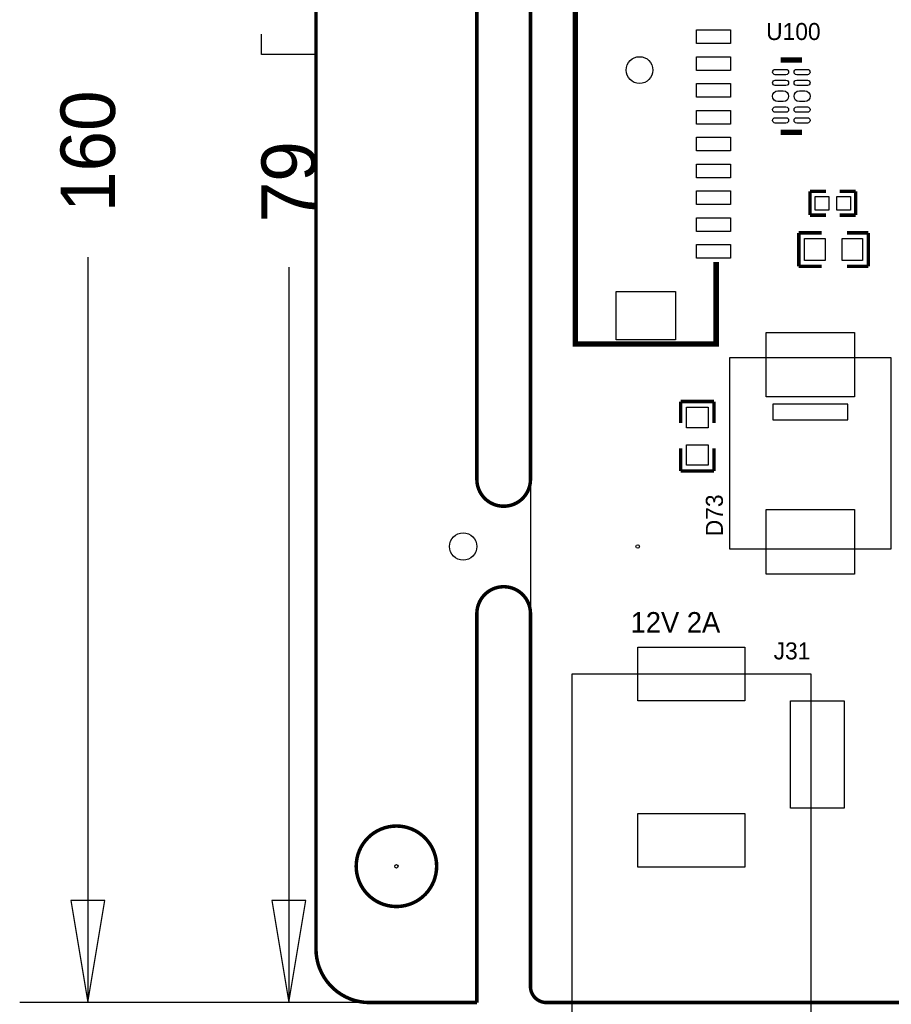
# Model space of a CAD drawing. Extents: x -181 to 108, y -18 to 160.
# Tile 3 of 17: x -19 to 13, y 0 to 37. Entities that reach past the tile are written whole.
import ezdxf
from ezdxf.enums import TextEntityAlignment as Align

# ---------------------------------------------------------------- set-up
doc = ezdxf.new("R2010")
doc.units = 0
for name, color, linetype in [('BOARD_GEOMETRY_DIMENSION', 2, 'CONTINUOUS'), ('BOARD_GEOMETRY_OUTLINE', 3, 'CONTINUOUS'), ('BOARD_GEOMETRY_SILKSCREEN_TOP', 1, 'CONTINUOUS'), ('PACKAGE_GEOMETRY_SILKSCREEN_TOP', 4, 'CONTINUOUS'), ('PIN_TOP', 5, 'CONTINUOUS'), ('REF_DES_SILKSCREEN_TOP', 6, 'CONTINUOUS')]:
    doc.layers.add(name, color=color, linetype=linetype)

msp = doc.modelspace()

# ---------------------------------------------------------------- linework, layer by layer
at = {"layer": 'BOARD_GEOMETRY_DIMENSION'}
for points in [[(-8.001, 36.0934), (-8.001, 35.3314), (-10.033, 35.3314), (-10.033, 36.0934)], [(-16.51, 27.7876), (-16.51, 0)], [(-9.017, 27.4066), (-9.017, 0)], [(-17.145, 3.81), (-16.51, 0), (-15.875, 3.81), (-17.145, 3.81)], [(-9.652, 3.81), (-9.017, 0), (-8.382, 3.81), (-9.652, 3.81)], [(-2.54, 0), (-19.05, 0)], [(-2.54, 0), (-11.557, 0)]]:
    msp.add_lwpolyline(points, dxfattribs=at)
at = {"layer": 'BOARD_GEOMETRY_OUTLINE', "const_width": 0.130048}
for points in [[(-7.999984, 1.999996), (-7.999984, 157.999938)], [(-1.999996, 19.499834), (-1.999996, 44.500038)], [(0, 44.500038), (0, 19.499834)], [(-1.999996, 0), (-1.999996, 14.499844)], [(0, 14.499844), (0, 0.599948)], [(-1.999996, 0), (-5.999988, 0)], [(0.599948, 0), (99.400106, 0)]]:
    msp.add_lwpolyline(points, dxfattribs=at)
at = {"layer": 'BOARD_GEOMETRY_OUTLINE'}
msp.add_lwpolyline([(100.000054, 78.399894, 0.414205), (99.400106, 78.999842), (0.599948, 78.999842, 0.4142), (0, 78.399894), (0, 0.599948, 0.414172), (0.599948, 0), (99.400106, 0, 0.414176), (100.000054, 0.599948)], format="xyb", close=True, dxfattribs=at)
at = {"layer": 'BOARD_GEOMETRY_OUTLINE', "const_width": 0.130048}
for points in [[(-1.999996, 19.499834, 0.999814), (0, 19.499834)], [(0, 14.499844, 1.000176), (-1.999996, 14.499844)], [(-3.499866, 5.08, 0.999967), (-6.49986, 5.08)], [(-6.49986, 5.08, 1.000033), (-3.499866, 5.08)], [(-7.999984, 1.999996, 0.414217), (-5.999988, 0)], [(0, 0.599948, 0.414172), (0.599948, 0)]]:
    msp.add_lwpolyline(points, format="xyb", dxfattribs=at)
at = {"layer": 'PACKAGE_GEOMETRY_SILKSCREEN_TOP'}
for points, const_width in [([(1.674876, 45.449998), (1.674876, 24.549862), (6.925056, 24.549862), (6.925056, 27.599894)], 0.199898), ([(10.12825, 35.13201), (9.32815, 35.13201)], 0.199898), ([(10.12825, 32.43199), (9.32815, 32.43199)], 0.199898), ([(11.0236, 30.2387), (10.4267, 30.2387)], 0.127), ([(10.4267, 30.2387), (10.4267, 29.3497)], 0.127), ([(12.1285, 30.2387), (11.5316, 30.2387)], 0.127), ([(12.1285, 29.3497), (12.1285, 30.2387)], 0.127), ([(10.4267, 29.3497), (11.0236, 29.3497)], 0.127), ([(11.5316, 29.3497), (12.1285, 29.3497)], 0.127), ([(10.0076, 28.6893), (10.8585, 28.6893)], 0.127), ([(10.0076, 28.6893), (10.0076, 27.4447)], 0.127), ([(12.5984, 28.6893), (11.7983, 28.6893)], 0.127), ([(12.5984, 28.6893), (12.5984, 27.4447)], 0.127), ([(10.0076, 27.4447), (10.8585, 27.4447)], 0.127), ([(12.5984, 27.4447), (11.7983, 27.4447)], 0.127), ([(5.6007, 22.4028), (5.6007, 21.6027)], 0.127), ([(5.6007, 22.4028), (6.8453, 22.4028)], 0.127), ([(6.8453, 22.4028), (6.8453, 21.6027)], 0.127), ([(5.6007, 19.812), (5.6007, 20.6629)], 0.127), ([(6.8453, 19.812), (6.8453, 20.6629)], 0.127), ([(5.6007, 19.812), (6.8453, 19.812)], 0.127)]:
    msp.add_lwpolyline(points, dxfattribs=dict(at, const_width=const_width))
for points in [[(13.439394, 16.89735), (7.439406, 16.89735), (7.439406, 24.04745), (13.439394, 24.04745)], [(9.0424, 21.717), (11.8364, 21.717), (11.8364, 22.3012), (9.0424, 22.3012)], [(10.450068, -1.450086), (1.549908, -1.450086), (1.549908, 12.249912), (10.450068, 12.249912)]]:
    msp.add_lwpolyline(points, close=True, dxfattribs=at)
at = {"layer": 'PIN_TOP'}
for points in [[(6.18998, 36.253928), (7.45998, 36.253928), (7.45998, 35.745928), (6.18998, 35.745928)], [(6.18998, 35.25393), (7.45998, 35.25393), (7.45998, 34.74593), (6.18998, 34.74593)], [(6.18998, 34.253932), (7.45998, 34.253932), (7.45998, 33.745932), (6.18998, 33.745932)], [(6.18998, 33.253934), (7.45998, 33.253934), (7.45998, 32.745934), (6.18998, 32.745934)], [(6.18998, 32.253936), (7.45998, 32.253936), (7.45998, 31.745936), (6.18998, 31.745936)], [(6.18998, 31.253938), (7.45998, 31.253938), (7.45998, 30.745938), (6.18998, 30.745938)], [(6.18998, 30.25394), (7.45998, 30.25394), (7.45998, 29.74594), (6.18998, 29.74594)], [(10.6172, 29.5402), (10.6172, 30.0482), (11.1252, 30.0482), (11.1252, 29.5402)], [(11.43, 29.5402), (11.43, 30.0482), (11.938, 30.0482), (11.938, 29.5402)], [(6.18998, 29.253942), (7.45998, 29.253942), (7.45998, 28.745942), (6.18998, 28.745942)], [(10.2235, 27.6606), (10.2235, 28.4734), (10.9855, 28.4734), (10.9855, 27.6606)], [(11.6205, 27.6606), (11.6205, 28.4734), (12.3825, 28.4734), (12.3825, 27.6606)], [(6.18998, 28.253944), (7.45998, 28.253944), (7.45998, 27.745944), (6.18998, 27.745944)], [(3.195066, 26.501598), (5.404866, 26.501598), (5.404866, 24.698198), (3.195066, 24.698198)], [(12.089384, 22.572345), (8.789416, 22.572345), (8.789416, 24.972391), (12.089384, 24.972391)], [(6.6294, 21.4249), (5.8166, 21.4249), (5.8166, 22.1869), (6.6294, 22.1869)], [(6.6294, 20.0279), (5.8166, 20.0279), (5.8166, 20.7899), (6.6294, 20.7899)], [(12.089384, 15.972409), (8.789416, 15.972409), (8.789416, 18.372455), (12.089384, 18.372455)], [(7.999984, 13.24991), (7.999984, 11.249914), (3.999992, 11.249914), (3.999992, 13.24991)], [(11.700002, 7.249922), (9.700006, 7.249922), (9.700006, 11.249914), (11.700002, 11.249914)], [(7.999984, 7.050024), (7.999984, 5.050028), (3.999992, 5.050028), (3.999992, 7.050024)]]:
    msp.add_lwpolyline(points, close=True, dxfattribs=at)
for points in [[(9.528175, 34.581973), (9.128125, 34.581973, -1), (9.128125, 34.781871), (9.528175, 34.781871, -1)], [(10.328275, 34.581973), (9.928225, 34.581973, -1), (9.928225, 34.781871), (10.328275, 34.781871, -1)], [(9.528175, 34.182177), (9.128125, 34.182177, -1), (9.128125, 34.382075), (9.528175, 34.382075, -1)], [(10.328275, 34.182177), (9.928225, 34.182177, -1), (9.928225, 34.382075), (10.328275, 34.382075, -1)], [(9.428099, 33.581975), (9.228201, 33.581975, -1), (9.228201, 33.982025), (9.428099, 33.982025, -1)], [(10.228199, 33.581975), (10.028301, 33.581975, -1), (10.028301, 33.982025), (10.228199, 33.982025, -1)], [(9.528175, 33.181925), (9.128125, 33.181925, -1), (9.128125, 33.381823), (9.528175, 33.381823, -1)], [(10.328275, 33.181925), (9.928225, 33.181925, -1), (9.928225, 33.381823), (10.328275, 33.381823, -1)], [(9.528175, 32.782129), (9.128125, 32.782129, -1), (9.128125, 32.982027), (9.528175, 32.982027, -1)], [(10.328275, 32.782129), (9.928225, 32.782129, -1), (9.928225, 32.982027), (10.328275, 32.982027, -1)]]:
    msp.add_lwpolyline(points, format="xyb", close=True, dxfattribs=at)
for centre, radius in [((4.066032, 34.75609), 0.50038), ((-2.507996, 16.999966), 0.510032), ((3.999992, 16.999966), 0.065024), ((-4.99999, 5.08), 0.065024)]:
    msp.add_circle(centre, radius, dxfattribs=at)

# ---------------------------------------------------------------- texts
at = {"layer": 'BOARD_GEOMETRY_DIMENSION'}
for s, p in [('160', (-15.494, 29.464)), ('79', (-8.001, 29.083))]:
    msp.add_text(s, height=2.032, rotation=90, dxfattribs=at).set_placement(p)
at = {"layer": 'BOARD_GEOMETRY_SILKSCREEN_TOP'}
msp.add_text('12V 2A', height=0.762, dxfattribs=at).set_placement((3.7338, 13.7922))
at = {"layer": 'REF_DES_SILKSCREEN_TOP'}
for s, p in [('U100', (9.8044, 35.8775)), ('J31', (9.7536, 12.7889))]:
    msp.add_text(s, height=0.635, dxfattribs=at).set_placement(p, align=Align.CENTER)
msp.add_text('D73', height=0.635, rotation=90, dxfattribs=at).set_placement((7.1755, 18.161), align=Align.CENTER)

doc.saveas('drawing.dxf')
